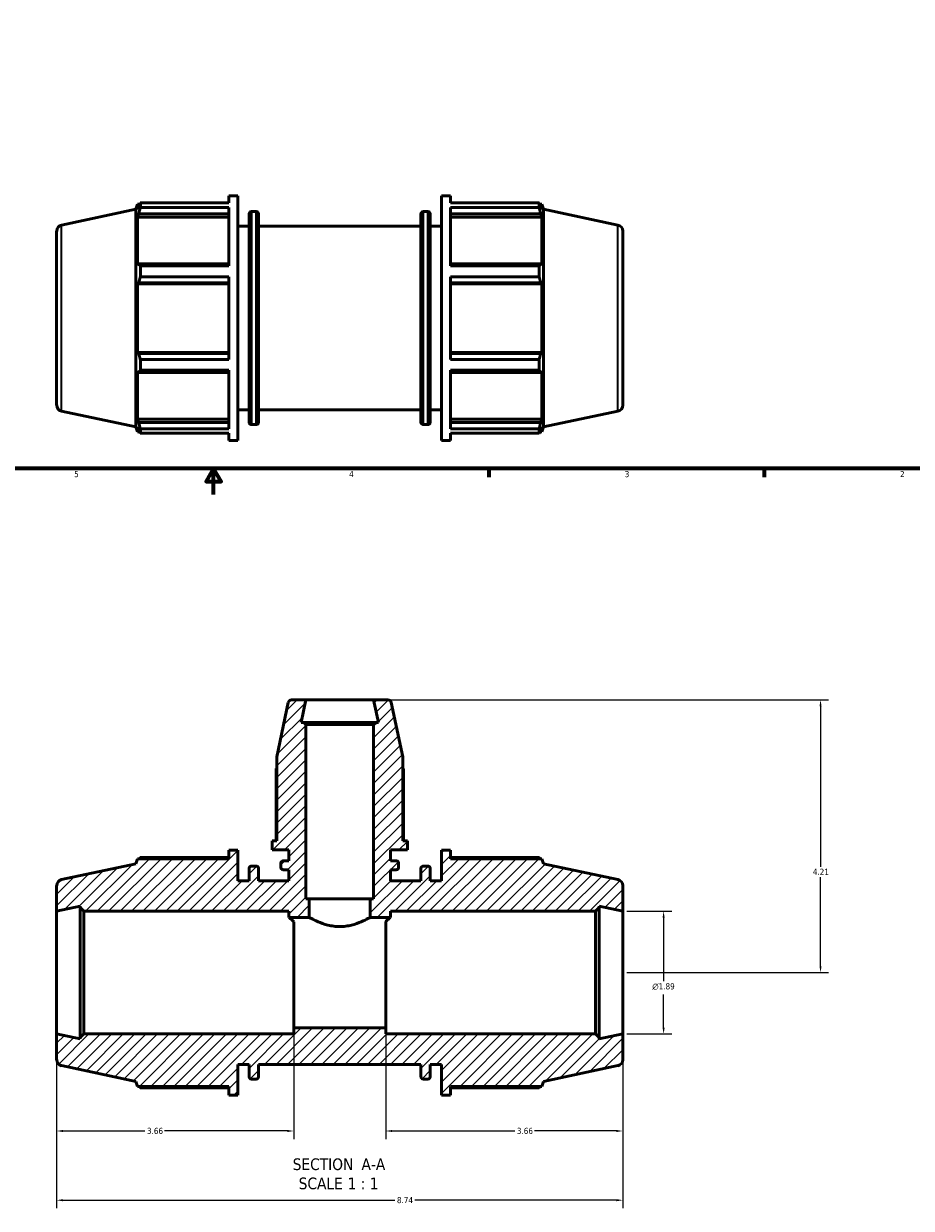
# Model space of a CAD drawing. Header units: inches. Extents: x 0.1 to 45.3, y -10.4 to 31.9.
# Tile 2 of 7: x 14.1 to 27.8, y -10.4 to 7.9. Entities that reach past the tile are written whole.
import ezdxf

# ---------------------------------------------------------------- set-up
doc = ezdxf.new("R2010")
doc.units = ezdxf.units.IN
doc.header["$MEASUREMENT"] = 0
for name, color, linetype, lineweight in [('Border (ANSI)', 7, 'Continuous', 70), ('Dimension (ANSI)', 7, 'Continuous', 25), ('Hatch (ANSI)', 7, 'Continuous', 18), ('Symbol (ANSI)', 7, 'Continuous', 25), ('Visible (ANSI)', 7, 'Continuous', 50), ('Visible Narrow (ANSI)', 7, 'Continuous', 35)]:
    doc.layers.add(name, color=color, linetype=linetype, lineweight=lineweight)
doc.styles.add('Label Text (ANSI)', font='tahoma.ttf')
doc.styles.add('Note Text (ANSI)', font='tahoma.ttf')
doc.dimstyles.new('Default (ANSI)', dxfattribs={"dimtxt": 0.094488, "dimasz": 0.098425, "dimexe": 0.125, "dimexo": 0.0625, "dimgap": 0.031496, "dimtad": 0, "dimtih": 1, "dimtoh": 1, "dimrnd": 1e-08, "dimzin": 4, "dimdsep": 46, "dimtxsty": 'Note Text (ANSI)', "dimcen": 0.09, "dimdle": 0.393701, "dimclrd": 256, "dimclre": 256, "dimclrt": 5, "dimadec": 0, "dimazin": 1, "dimtfac": 1, "dimtofl": 0, "dimtmove": 0, "dimatfit": 3, "dimfxl": 1, "dimtolj": 1, "dimtzin": 4, "dimlwd": -1, "dimlwe": -1, "dimarcsym": 0})

# ---------------------------------------------------------------- blocks, each defined once
blk = doc.blocks.new('Borders Default Border')
at = {"layer": 'Border (ANSI)'}
for p, q in [((21.25, 1), (21.25, 0.866)), ((25.5, 1), (25.5, 0.866))]:
    blk.add_line(p, q, dxfattribs=at)
at = {"layer": 'Border (ANSI)', "flags": 128}
for points in [[(0.5, 1), (0.5, 21), (33.5, 21), (33.5, 1), (0.5, 1)], [(17, 0.6), (17, 1), (16.885, 0.8), (17.115, 0.8), (17, 1)]]:
    blk.add_lwpolyline(points, dxfattribs=at)
at = {"layer": 'Border (ANSI)', "color": 5, "true_color": 0x0000ff, "char_height": 0.0945, "attachment_point": 7, "style": 'Note Text (ANSI)'}
for s, insert in [('5', (14.847, 0.864)), ('4', (19.092, 0.866)), ('3', (23.346, 0.864)), ('2', (27.596, 0.866))]:
    blk.add_mtext(s, dxfattribs=dict(at, insert=insert))
blk = doc.blocks.new('*D7')
at = {"layer": 'Defpoints', "color": 0, "transparency": 16777216}
for p in [(14.577, -7.729), (23.317, -7.729), (23.317, -10.295)]:
    blk.add_point(p, dxfattribs=at)
at = {"layer": 'Dimension (ANSI)', "transparency": 16777216}
for p, q in [((14.577, -7.791), (14.577, -10.42)), ((23.317, -7.791), (23.317, -10.42)), ((14.675, -10.295), (19.798, -10.295)), ((23.218, -10.295), (20.105, -10.295))]:
    blk.add_line(p, q, dxfattribs=at)
for points in [[(14.675, -10.279), (14.675, -10.312), (14.577, -10.295)], [(23.218, -10.279), (23.218, -10.312), (23.317, -10.295)]]:
    blk.add_solid(points, dxfattribs=at)
at = {"layer": 'Dimension (ANSI)', "color": 5, "transparency": 16777216, "insert": (19.83, -10.246), "char_height": 0.0945, "attachment_point": 1, "style": 'Note Text (ANSI)'}
blk.add_mtext('\\A1;8.74', dxfattribs=at)
blk = doc.blocks.new('*D8')
at = {"layer": 'Defpoints', "color": 0, "transparency": 16777216}
for p in [(19.47, -2.572), (23.317, -6.782), (26.369, -6.782)]:
    blk.add_point(p, dxfattribs=at)
at = {"layer": 'Dimension (ANSI)', "transparency": 16777216}
for p, q in [((19.533, -2.572), (26.494, -2.572)), ((26.369, -2.671), (26.369, -5.147)), ((26.369, -6.684), (26.369, -5.307)), ((23.379, -6.782), (26.494, -6.782))]:
    blk.add_line(p, q, dxfattribs=at)
for points in [[(26.353, -2.671), (26.385, -2.671), (26.369, -2.572)], [(26.353, -6.684), (26.385, -6.684), (26.369, -6.782)]]:
    blk.add_solid(points, dxfattribs=at)
at = {"layer": 'Dimension (ANSI)', "color": 5, "transparency": 16777216, "insert": (26.25, -5.179), "char_height": 0.0945, "attachment_point": 1, "style": 'Note Text (ANSI)'}
blk.add_mtext('\\A1;4.21', dxfattribs=at)
blk = doc.blocks.new('*D9')
at = {"layer": 'Defpoints', "color": 0, "transparency": 16777216}
for p in [(23.317, -5.835), (23.317, -7.729), (23.947, -7.729)]:
    blk.add_point(p, dxfattribs=at)
at = {"layer": 'Dimension (ANSI)', "transparency": 16777216}
for p, q in [((23.379, -5.835), (24.072, -5.835)), ((23.947, -5.934), (23.947, -6.916)), ((23.947, -7.631), (23.947, -7.121)), ((23.379, -7.729), (24.072, -7.729))]:
    blk.add_line(p, q, dxfattribs=at)
for points in [[(23.93, -5.934), (23.963, -5.934), (23.947, -5.835)], [(23.93, -7.631), (23.963, -7.631), (23.947, -7.729)]]:
    blk.add_solid(points, dxfattribs=at)
at = {"layer": 'Dimension (ANSI)', "color": 5, "transparency": 16777216, "insert": (23.772, -6.947), "char_height": 0.09449, "attachment_point": 1, "style": 'Note Text (ANSI)'}
blk.add_mtext('\\A1;{\\fAIGDT|b0|i0;\\H0.0945;\\ln}\\fTahoma|b0|i0;\\H0.0945;1.89', dxfattribs=at)
blk = doc.blocks.new('*D11')
at = {"layer": 'Defpoints', "color": 0, "transparency": 16777216}
for p in [(19.657, -7.634), (23.317, -7.729), (23.317, -9.227)]:
    blk.add_point(p, dxfattribs=at)
at = {"layer": 'Dimension (ANSI)', "transparency": 16777216}
for p, q in [((19.657, -7.697), (19.657, -9.352)), ((23.317, -7.791), (23.317, -9.352)), ((19.755, -9.227), (21.649, -9.227)), ((23.218, -9.227), (21.954, -9.227))]:
    blk.add_line(p, q, dxfattribs=at)
for points in [[(19.755, -9.211), (19.755, -9.243), (19.657, -9.227)], [(23.218, -9.211), (23.218, -9.243), (23.317, -9.227)]]:
    blk.add_solid(points, dxfattribs=at)
at = {"layer": 'Dimension (ANSI)', "color": 5, "transparency": 16777216, "insert": (21.681, -9.178), "char_height": 0.0945, "attachment_point": 1, "style": 'Note Text (ANSI)'}
blk.add_mtext('\\A1;3.66', dxfattribs=at)
blk = doc.blocks.new('*D12')
at = {"layer": 'Defpoints', "color": 0, "transparency": 16777216}
for p in [(18.237, -7.634), (14.577, -7.729), (14.577, -9.227)]:
    blk.add_point(p, dxfattribs=at)
at = {"layer": 'Dimension (ANSI)', "transparency": 16777216}
for p, q in [((14.577, -7.791), (14.577, -9.352)), ((18.237, -7.697), (18.237, -9.352)), ((14.675, -9.227), (15.939, -9.227)), ((18.138, -9.227), (16.244, -9.227))]:
    blk.add_line(p, q, dxfattribs=at)
for points in [[(14.675, -9.211), (14.675, -9.243), (14.577, -9.227)], [(18.138, -9.211), (18.138, -9.243), (18.237, -9.227)]]:
    blk.add_solid(points, dxfattribs=at)
at = {"layer": 'Dimension (ANSI)', "color": 5, "transparency": 16777216, "insert": (15.971, -9.178), "char_height": 0.0945, "attachment_point": 1, "style": 'Note Text (ANSI)'}
blk.add_mtext('\\A1;3.66', dxfattribs=at)

msp = doc.modelspace()

# ---------------------------------------------------------------- hatches: boundary and pattern name
at = {"layer": 'Hatch (ANSI)'}
h = msp.add_hatch(dxfattribs=at)
h.set_pattern_fill('ANSI31', color=256, style=0)
edge = h.paths.add_edge_path()
edge.add_ellipse((23.222, -8.126), major_axis=(0.0926, 0.0197), ratio=1, start_angle=270, end_angle=348)
edge.add_line((23.317, -8.126), (23.317, -7.729))
edge.add_line((23.317, -7.729), (22.953, -7.806))
edge.add_line((22.953, -7.806), (22.953, -7.786))
edge.add_line((22.953, -7.786), (22.896, -7.729))
edge.add_line((22.896, -7.729), (19.657, -7.729))
edge.add_line((19.657, -7.729), (19.657, -7.634))
edge.add_line((19.657, -7.634), (18.237, -7.634))
edge.add_line((18.237, -7.634), (18.237, -7.729))
edge.add_line((18.237, -7.729), (14.998, -7.729))
edge.add_line((14.998, -7.729), (14.941, -7.786))
edge.add_line((14.941, -7.786), (14.941, -7.806))
edge.add_line((14.941, -7.806), (14.577, -7.729))
edge.add_line((14.577, -7.729), (14.577, -8.126))
edge.add_ellipse((14.672, -8.126), major_axis=(0, -0.0947), ratio=1, start_angle=270, end_angle=348)
edge.add_line((14.652, -8.218), (15.8, -8.462))
edge.add_line((15.8, -8.462), (15.826, -8.54))
edge.add_line((15.826, -8.54), (17.234, -8.54))
edge.add_line((17.234, -8.54), (17.234, -8.672))
edge.add_line((17.234, -8.672), (17.374, -8.672))
edge.add_line((17.374, -8.672), (17.374, -8.2))
edge.add_line((17.374, -8.2), (17.548, -8.2))
edge.add_line((17.548, -8.2), (17.548, -8.389))
edge.add_ellipse((17.586, -8.389), major_axis=(0, -0.0379), ratio=1, start_angle=270, end_angle=360)
edge.add_line((17.586, -8.426), (17.656, -8.426))
edge.add_ellipse((17.656, -8.389), major_axis=(0.0379, 0), ratio=1, start_angle=270, end_angle=360)
edge.add_line((17.694, -8.389), (17.694, -8.2))
edge.add_line((17.694, -8.2), (20.2, -8.2))
edge.add_line((20.2, -8.2), (20.2, -8.389))
edge.add_ellipse((20.237, -8.389), major_axis=(0, -0.0379), ratio=1, start_angle=270, end_angle=360)
edge.add_line((20.237, -8.426), (20.307, -8.426))
edge.add_ellipse((20.307, -8.389), major_axis=(0.0379, 0), ratio=1, start_angle=270, end_angle=360)
edge.add_line((20.345, -8.389), (20.345, -8.2))
edge.add_line((20.345, -8.2), (20.52, -8.2))
edge.add_line((20.52, -8.2), (20.52, -8.672))
edge.add_line((20.52, -8.672), (20.659, -8.672))
edge.add_line((20.659, -8.672), (20.659, -8.54))
edge.add_line((20.659, -8.54), (22.068, -8.54))
edge.add_line((22.068, -8.54), (22.093, -8.462))
edge.add_line((22.093, -8.462), (23.242, -8.218))
edge = h.paths.add_edge_path()
edge.add_line((19.502, -2.923), (19.47, -2.954))
edge.add_line((19.47, -2.954), (19.47, -5.642))
edge.add_line((19.47, -5.642), (19.418, -5.642))
edge.add_line((19.418, -5.642), (19.418, -5.93))
edge.add_line((19.418, -5.93), (19.731, -5.93))
edge.add_line((19.731, -5.93), (19.731, -5.835))
edge.add_line((19.731, -5.835), (22.896, -5.835))
edge.add_line((22.896, -5.835), (22.953, -5.778))
edge.add_line((22.953, -5.778), (22.953, -5.758))
edge.add_line((22.953, -5.758), (23.317, -5.835))
edge.add_line((23.317, -5.835), (23.317, -5.439))
edge.add_ellipse((23.222, -5.439), major_axis=(0, 0.0947), ratio=1, start_angle=270, end_angle=348)
edge.add_line((23.242, -5.346), (22.093, -5.102))
edge.add_line((22.093, -5.102), (22.068, -5.024))
edge.add_line((22.068, -5.024), (20.659, -5.024))
edge.add_line((20.659, -5.024), (20.659, -4.892))
edge.add_line((20.659, -4.892), (20.52, -4.892))
edge.add_line((20.52, -4.892), (20.52, -5.365))
edge.add_line((20.52, -5.365), (20.345, -5.365))
edge.add_line((20.345, -5.365), (20.345, -5.176))
edge.add_ellipse((20.307, -5.176), major_axis=(0, 0.0379), ratio=1, start_angle=270, end_angle=360)
edge.add_line((20.307, -5.138), (20.237, -5.138))
edge.add_ellipse((20.237, -5.176), major_axis=(-0.0379, 0), ratio=1, start_angle=270, end_angle=360)
edge.add_line((20.2, -5.176), (20.2, -5.365))
edge.add_line((20.2, -5.365), (19.731, -5.365))
edge.add_line((19.731, -5.365), (19.731, -5.196))
edge.add_line((19.731, -5.196), (19.818, -5.196))
edge.add_ellipse((19.818, -5.158), major_axis=(0.0379, 0), ratio=1, start_angle=270, end_angle=360)
edge.add_line((19.856, -5.158), (19.856, -5.094))
edge.add_ellipse((19.818, -5.094), major_axis=(0, 0.0379), ratio=1, start_angle=270, end_angle=360)
edge.add_line((19.818, -5.056), (19.731, -5.056))
edge.add_line((19.731, -5.056), (19.731, -4.888))
edge.add_line((19.731, -4.888), (19.992, -4.888))
edge.add_line((19.992, -4.888), (19.992, -4.748))
edge.add_line((19.992, -4.748), (19.919, -4.748))
edge.add_line((19.919, -4.748), (19.919, -3.449))
edge.add_line((19.919, -3.449), (19.741, -2.614))
edge.add_ellipse((19.69, -2.624), major_axis=(-0.0109, 0.0512), ratio=1, start_angle=270, end_angle=348)
edge.add_line((19.69, -2.572), (19.47, -2.572))
edge.add_line((19.47, -2.572), (19.545, -2.923))
edge.add_line((19.545, -2.923), (19.502, -2.923))
edge = h.paths.add_edge_path()
edge.add_line((18.423, -2.954), (18.392, -2.923))
edge.add_line((18.392, -2.923), (18.349, -2.923))
edge.add_line((18.349, -2.923), (18.423, -2.572))
edge.add_line((18.423, -2.572), (18.204, -2.572))
edge.add_ellipse((18.204, -2.624), major_axis=(-0.0524, 0), ratio=1, start_angle=270, end_angle=348)
edge.add_line((18.153, -2.614), (17.975, -3.449))
edge.add_line((17.975, -3.449), (17.975, -4.748))
edge.add_line((17.975, -4.748), (17.902, -4.748))
edge.add_line((17.902, -4.748), (17.902, -4.888))
edge.add_line((17.902, -4.888), (18.163, -4.888))
edge.add_line((18.163, -4.888), (18.163, -5.056))
edge.add_line((18.163, -5.056), (18.076, -5.056))
edge.add_ellipse((18.076, -5.094), major_axis=(-0.0379, 0), ratio=1, start_angle=270, end_angle=360)
edge.add_line((18.038, -5.094), (18.038, -5.158))
edge.add_ellipse((18.076, -5.158), major_axis=(0, -0.0379), ratio=1, start_angle=270, end_angle=360)
edge.add_line((18.076, -5.196), (18.163, -5.196))
edge.add_line((18.163, -5.196), (18.163, -5.365))
edge.add_line((18.163, -5.365), (17.694, -5.365))
edge.add_line((17.694, -5.365), (17.694, -5.176))
edge.add_ellipse((17.656, -5.176), major_axis=(0, 0.0379), ratio=1, start_angle=270, end_angle=360)
edge.add_line((17.656, -5.138), (17.586, -5.138))
edge.add_ellipse((17.586, -5.176), major_axis=(-0.0379, 0), ratio=1, start_angle=270, end_angle=360)
edge.add_line((17.548, -5.176), (17.548, -5.365))
edge.add_line((17.548, -5.365), (17.374, -5.365))
edge.add_line((17.374, -5.365), (17.374, -4.892))
edge.add_line((17.374, -4.892), (17.234, -4.892))
edge.add_line((17.234, -4.892), (17.234, -5.024))
edge.add_line((17.234, -5.024), (15.826, -5.024))
edge.add_line((15.826, -5.024), (15.8, -5.102))
edge.add_line((15.8, -5.102), (14.652, -5.346))
edge.add_ellipse((14.672, -5.439), major_axis=(-0.0926, -0.0197), ratio=1, start_angle=270, end_angle=348)
edge.add_line((14.577, -5.439), (14.577, -5.835))
edge.add_line((14.577, -5.835), (14.941, -5.758))
edge.add_line((14.941, -5.758), (14.941, -5.778))
edge.add_line((14.941, -5.778), (14.998, -5.835))
edge.add_line((14.998, -5.835), (18.163, -5.835))
edge.add_line((18.163, -5.835), (18.163, -5.93))
edge.add_line((18.163, -5.93), (18.476, -5.93))
edge.add_line((18.476, -5.93), (18.476, -5.642))
edge.add_line((18.476, -5.642), (18.423, -5.642))
edge.add_line((18.423, -5.642), (18.423, -2.954))

# ---------------------------------------------------------------- linework, layer by layer
at = {"layer": 'Visible (ANSI)'}
for p, q in [((17.234, 5.099), (17.234, 5.21)), ((17.234, 5.21), (17.374, 5.21)), ((17.374, 1.43), (17.374, 5.21)), ((20.52, 1.43), (20.52, 5.21)), ((20.52, 5.21), (20.659, 5.21)), ((20.659, 5.099), (20.659, 5.21)), ((14.652, 4.757), (15.8, 5.001)), ((15.8, 5.001), (15.826, 5.078)), ((15.8, 1.64), (15.8, 5.001)), ((15.826, 5.078), (15.826, 4.997)), ((15.826, 5.078), (15.858, 5.078)), ((15.844, 5.051), (15.826, 4.997)), ((15.869, 5.099), (17.234, 5.099)), ((15.869, 5.03), (15.869, 5.099)), ((17.234, 5.03), (15.869, 5.03)), ((17.234, 4.125), (17.234, 5.03)), ((17.586, 4.965), (17.656, 4.965)), ((20.237, 4.965), (20.307, 4.965)), ((20.659, 5.099), (22.025, 5.099)), ((20.659, 4.125), (20.659, 5.03)), ((22.025, 5.03), (20.659, 5.03)), ((22.025, 5.03), (22.025, 5.099)), ((22.036, 5.078), (22.068, 5.078)), ((22.068, 4.997), (22.05, 5.051)), ((22.068, 4.997), (22.068, 5.078)), ((22.093, 5.001), (22.068, 5.078)), ((22.093, 1.64), (22.093, 5.001)), ((23.242, 4.757), (22.093, 5.001)), ((15.826, 4.879), (15.844, 4.93)), ((17.234, 4.879), (15.826, 4.879)), ((15.826, 4.879), (15.826, 4.132)), ((15.844, 4.93), (17.234, 4.93)), ((17.548, 1.714), (17.548, 4.927)), ((17.694, 4.927), (17.694, 1.714)), ((20.2, 1.714), (20.2, 4.927)), ((20.345, 4.927), (20.345, 1.714)), ((20.659, 4.93), (22.05, 4.93)), ((20.659, 4.879), (22.068, 4.879)), ((22.05, 4.93), (22.068, 4.879)), ((22.068, 4.132), (22.068, 4.879)), ((14.577, 4.664), (14.577, 1.977)), ((17.374, 4.738), (17.548, 4.738)), ((17.694, 4.738), (20.2, 4.738)), ((20.345, 4.738), (20.52, 4.738)), ((23.317, 4.664), (23.317, 1.977)), ((15.844, 4.158), (15.826, 4.132)), ((17.234, 4.158), (15.844, 4.158)), ((15.869, 4.125), (17.234, 4.125)), ((15.869, 3.96), (15.869, 4.125)), ((22.05, 4.158), (20.659, 4.158)), ((20.659, 4.125), (22.025, 4.125)), ((22.025, 3.96), (22.025, 4.125)), ((22.068, 4.132), (22.05, 4.158)), ((15.826, 3.849), (15.844, 3.866)), ((17.234, 3.849), (15.826, 3.849)), ((15.826, 3.849), (15.826, 2.792)), ((15.844, 3.866), (17.234, 3.866)), ((17.234, 3.96), (15.869, 3.96)), ((17.234, 2.68), (17.234, 3.96)), ((20.659, 2.68), (20.659, 3.96)), ((22.025, 3.96), (20.659, 3.96)), ((20.659, 3.866), (22.05, 3.866)), ((20.659, 3.849), (22.068, 3.849)), ((22.05, 3.866), (22.068, 3.849)), ((22.068, 2.792), (22.068, 3.849)), ((17.234, 2.792), (15.826, 2.792)), ((15.844, 2.775), (15.826, 2.792)), ((17.234, 2.775), (15.844, 2.775)), ((20.659, 2.792), (22.068, 2.792)), ((22.05, 2.775), (20.659, 2.775)), ((22.068, 2.792), (22.05, 2.775)), ((15.869, 2.68), (17.234, 2.68)), ((15.869, 2.515), (15.869, 2.68)), ((20.659, 2.68), (22.025, 2.68)), ((22.025, 2.515), (22.025, 2.68)), ((15.826, 2.509), (15.844, 2.483)), ((15.826, 2.509), (15.826, 1.761)), ((15.844, 2.483), (17.234, 2.483)), ((17.234, 2.515), (15.869, 2.515)), ((17.234, 1.61), (17.234, 2.515)), ((20.659, 1.61), (20.659, 2.515)), ((22.025, 2.515), (20.659, 2.515)), ((20.659, 2.483), (22.05, 2.483)), ((22.05, 2.483), (22.068, 2.509)), ((22.068, 1.761), (22.068, 2.509)), ((14.652, 1.884), (15.8, 1.64)), ((17.374, 1.903), (17.548, 1.903)), ((17.694, 1.903), (20.2, 1.903)), ((20.345, 1.903), (20.52, 1.903)), ((23.242, 1.884), (22.093, 1.64)), ((17.234, 1.761), (15.826, 1.761)), ((15.844, 1.711), (15.826, 1.761)), ((17.234, 1.711), (15.844, 1.711)), ((17.586, 1.676), (17.656, 1.676)), ((20.237, 1.676), (20.307, 1.676)), ((20.659, 1.761), (22.068, 1.761)), ((22.05, 1.711), (20.659, 1.711)), ((22.068, 1.761), (22.05, 1.711)), ((15.8, 1.64), (15.826, 1.563)), ((15.826, 1.644), (15.844, 1.59)), ((15.826, 1.644), (15.826, 1.563)), ((15.826, 1.563), (15.858, 1.563)), ((15.869, 1.61), (17.234, 1.61)), ((15.869, 1.542), (15.869, 1.61)), ((17.234, 1.542), (15.869, 1.542)), ((17.234, 1.43), (17.234, 1.542)), ((20.659, 1.61), (22.025, 1.61)), ((20.659, 1.43), (20.659, 1.542)), ((22.025, 1.542), (20.659, 1.542)), ((22.025, 1.542), (22.025, 1.61)), ((22.036, 1.563), (22.068, 1.563)), ((22.05, 1.59), (22.068, 1.644)), ((22.068, 1.563), (22.068, 1.644)), ((22.093, 1.64), (22.068, 1.563)), ((17.234, 1.43), (17.374, 1.43)), ((20.52, 1.43), (20.659, 1.43)), ((18.153, -2.614), (17.975, -3.449)), ((18.423, -2.572), (18.204, -2.572)), ((18.349, -2.923), (18.423, -2.572)), ((19.47, -2.572), (18.423, -2.572)), ((19.69, -2.572), (19.47, -2.572)), ((19.47, -2.572), (19.545, -2.923)), ((19.919, -3.449), (19.741, -2.614)), ((18.392, -2.923), (18.349, -2.923)), ((18.423, -2.954), (18.392, -2.923)), ((19.502, -2.923), (18.392, -2.923)), ((19.502, -2.923), (19.47, -2.954)), ((19.545, -2.923), (19.502, -2.923)), ((18.423, -5.642), (18.423, -2.954)), ((18.423, -2.954), (19.47, -2.954)), ((19.47, -2.954), (19.47, -5.642)), ((17.975, -3.449), (17.975, -4.748)), ((19.919, -4.748), (19.919, -3.449)), ((17.964, -3.636), (17.964, -4.748)), ((19.93, -4.748), (19.93, -3.636)), ((17.975, -4.748), (17.902, -4.748)), ((17.902, -4.748), (17.902, -4.888)), ((19.992, -4.748), (19.919, -4.748)), ((19.992, -4.888), (19.992, -4.748)), ((17.374, -4.892), (17.234, -4.892)), ((17.234, -4.892), (17.234, -5.024)), ((17.374, -5.365), (17.374, -4.892)), ((17.902, -4.888), (18.163, -4.888)), ((18.163, -4.888), (18.163, -5.056)), ((19.731, -5.056), (19.731, -4.888)), ((19.731, -4.888), (19.992, -4.888)), ((20.659, -4.892), (20.52, -4.892)), ((20.52, -4.892), (20.52, -5.365)), ((20.659, -5.024), (20.659, -4.892)), ((15.8, -5.102), (14.652, -5.346)), ((15.826, -5.024), (15.8, -5.102)), ((17.234, -5.024), (15.826, -5.024)), ((17.234, -5.004), (15.869, -5.004)), ((18.038, -5.094), (18.038, -5.158)), ((18.163, -5.056), (18.076, -5.056)), ((19.818, -5.056), (19.731, -5.056)), ((19.856, -5.158), (19.856, -5.094)), ((22.025, -5.004), (20.659, -5.004)), ((22.068, -5.024), (20.659, -5.024)), ((22.093, -5.102), (22.068, -5.024)), ((23.242, -5.346), (22.093, -5.102)), ((17.548, -5.176), (17.548, -5.365)), ((17.656, -5.138), (17.586, -5.138)), ((17.694, -5.365), (17.694, -5.176)), ((18.076, -5.196), (18.163, -5.196)), ((18.163, -5.196), (18.163, -5.365)), ((19.731, -5.365), (19.731, -5.196)), ((19.731, -5.196), (19.818, -5.196)), ((20.2, -5.176), (20.2, -5.365)), ((20.307, -5.138), (20.237, -5.138)), ((20.345, -5.365), (20.345, -5.176)), ((14.577, -5.439), (14.577, -5.835)), ((17.548, -5.365), (17.374, -5.365)), ((18.163, -5.365), (17.694, -5.365)), ((20.2, -5.365), (19.731, -5.365)), ((20.52, -5.365), (20.345, -5.365)), ((23.317, -5.835), (23.317, -5.439)), ((18.476, -5.642), (18.423, -5.642)), ((18.476, -5.93), (18.476, -5.642)), ((19.418, -5.642), (18.476, -5.642)), ((19.47, -5.642), (19.418, -5.642)), ((19.418, -5.642), (19.418, -5.93)), ((14.577, -5.835), (14.941, -5.758)), ((14.577, -7.729), (14.577, -5.835)), ((14.941, -5.758), (14.941, -5.778)), ((14.941, -5.778), (14.998, -5.835)), ((14.941, -5.778), (14.941, -7.786)), ((14.998, -5.835), (18.163, -5.835)), ((14.998, -7.729), (14.998, -5.835)), ((18.163, -5.835), (18.163, -5.93)), ((19.731, -5.93), (19.731, -5.835)), ((19.731, -5.835), (22.896, -5.835)), ((22.896, -5.835), (22.953, -5.778)), ((22.896, -5.835), (22.896, -7.729)), ((22.953, -5.778), (22.953, -5.758)), ((22.953, -5.758), (23.317, -5.835)), ((22.953, -7.786), (22.953, -5.778)), ((23.317, -7.729), (23.317, -5.835)), ((18.163, -5.93), (18.476, -5.93)), ((18.237, -7.634), (18.237, -5.997)), ((19.418, -5.93), (19.731, -5.93)), ((19.657, -7.634), (19.657, -5.997)), ((19.657, -7.634), (18.237, -7.634)), ((18.237, -7.634), (18.237, -7.729)), ((19.657, -7.729), (19.657, -7.634)), ((14.941, -7.806), (14.577, -7.729)), ((14.577, -7.729), (14.577, -8.126)), ((14.998, -7.729), (14.941, -7.786)), ((14.941, -7.786), (14.941, -7.806)), ((18.237, -7.729), (14.998, -7.729)), ((22.896, -7.729), (19.657, -7.729)), ((22.953, -7.786), (22.896, -7.729)), ((23.317, -7.729), (22.953, -7.806)), ((22.953, -7.806), (22.953, -7.786)), ((23.317, -8.126), (23.317, -7.729)), ((14.652, -8.218), (15.8, -8.462)), ((17.374, -8.672), (17.374, -8.2)), ((17.374, -8.2), (17.548, -8.2)), ((17.548, -8.2), (17.548, -8.389)), ((17.694, -8.389), (17.694, -8.2)), ((17.694, -8.2), (20.2, -8.2)), ((20.2, -8.2), (20.2, -8.389)), ((20.345, -8.389), (20.345, -8.2)), ((20.345, -8.2), (20.52, -8.2)), ((20.52, -8.2), (20.52, -8.672)), ((22.093, -8.462), (23.242, -8.218)), ((15.8, -8.462), (15.826, -8.54)), ((15.826, -8.54), (17.234, -8.54)), ((15.869, -8.56), (17.234, -8.56)), ((17.234, -8.54), (17.234, -8.672)), ((17.586, -8.426), (17.656, -8.426)), ((20.237, -8.426), (20.307, -8.426)), ((20.659, -8.672), (20.659, -8.54)), ((20.659, -8.54), (22.068, -8.54)), ((20.659, -8.56), (22.025, -8.56)), ((22.068, -8.54), (22.093, -8.462)), ((17.234, -8.672), (17.374, -8.672)), ((20.52, -8.672), (20.659, -8.672))]:
    msp.add_line(p, q, dxfattribs=at)
for centre, radius, start, end in [((17.586, 4.927), 0.0379, 90, 180), ((17.656, 4.927), 0.0379, 0, 90), ((20.237, 4.927), 0.0379, 90, 180), ((20.307, 4.927), 0.0379, 0, 90), ((14.672, 4.664), 0.0947, 102, 180), ((23.222, 4.664), 0.0947, 0, 78), ((14.672, 1.977), 0.0947, 180, 258), ((23.222, 1.977), 0.0947, 282, 0), ((17.586, 1.714), 0.0379, 180, 270), ((17.656, 1.714), 0.0379, 270, 0), ((20.237, 1.714), 0.0379, 180, 270), ((20.307, 1.714), 0.0379, 270, 0), ((18.204, -2.624), 0.0524, 90, 168), ((19.69, -2.624), 0.0524, 12, 90), ((18.076, -5.094), 0.0379, 90, 180), ((19.818, -5.094), 0.0379, 0, 90), ((17.586, -5.176), 0.0379, 90, 180), ((17.656, -5.176), 0.0379, 0, 90), ((18.076, -5.158), 0.0379, 180, 270), ((19.818, -5.158), 0.0379, 270, 0), ((20.237, -5.176), 0.0379, 90, 180), ((20.307, -5.176), 0.0379, 0, 90), ((14.672, -5.439), 0.0947, 102, 180), ((23.222, -5.439), 0.0947, 0, 78), ((14.672, -8.126), 0.0947, 180, 258), ((23.222, -8.126), 0.0947, 282, 0), ((17.586, -8.389), 0.0379, 180, 270), ((17.656, -8.389), 0.0379, 270, 0), ((20.237, -8.389), 0.0379, 180, 270), ((20.307, -8.389), 0.0379, 270, 0)]:
    msp.add_arc(centre, radius, start, end, dxfattribs=at)
for points, weights in [([(15.844, 5.051), (15.856, 5.074), (15.869, 5.099)], [1.00163967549, 1.00122824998, 1]), ([(15.869, 5.03), (15.856, 4.979), (15.844, 4.93)], [1, 1.00122824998, 1.00163967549]), ([(22.025, 5.099), (22.038, 5.074), (22.05, 5.051)], [1, 1.00122824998, 1.00163967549]), ([(22.05, 4.93), (22.038, 4.979), (22.025, 5.03)], [1.00163967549, 1.00122824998, 1]), ([(15.844, 4.158), (15.856, 4.142), (15.869, 4.125)], [1.00163967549, 1.00122824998, 1]), ([(22.025, 4.125), (22.038, 4.142), (22.05, 4.158)], [1, 1.00122824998, 1.00163967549]), ([(15.869, 3.96), (15.856, 3.912), (15.844, 3.866)], [1, 1.00122824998, 1.00163967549]), ([(22.05, 3.866), (22.038, 3.912), (22.025, 3.96)], [1.00163967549, 1.00122824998, 1]), ([(15.844, 2.775), (15.856, 2.728), (15.869, 2.68)], [1.00163967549, 1.00122824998, 1]), ([(22.025, 2.68), (22.038, 2.728), (22.05, 2.775)], [1, 1.00122824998, 1.00163967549]), ([(15.869, 2.515), (15.856, 2.499), (15.844, 2.483)], [1, 1.00122824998, 1.00163967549]), ([(22.05, 2.483), (22.038, 2.499), (22.025, 2.515)], [1.00163967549, 1.00122824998, 1]), ([(15.844, 1.711), (15.856, 1.662), (15.869, 1.61)], [1.00163967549, 1.00122824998, 1]), ([(22.025, 1.61), (22.038, 1.662), (22.05, 1.711)], [1, 1.00122824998, 1.00163967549]), ([(15.869, 1.542), (15.856, 1.566), (15.844, 1.59)], [1, 1.00122824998, 1.00163967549]), ([(22.05, 1.59), (22.038, 1.566), (22.025, 1.542)], [1.00163967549, 1.00122824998, 1]), ([(17.975, -3.63), (17.969, -3.633), (17.964, -3.636)], [1.00014846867, 1.00014832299, 1]), ([(19.93, -3.636), (19.924, -3.633), (19.919, -3.63)], [1, 1.00014832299, 1.00014846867]), ([(15.869, -5.004), (15.863, -5.014), (15.858, -5.024)], [1, 1.00052288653, 1.00089773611]), ([(22.036, -5.024), (22.031, -5.014), (22.025, -5.004)], [1.00089773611, 1.00052288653, 1]), ([(15.858, -8.54), (15.863, -8.55), (15.869, -8.56)], [1.00089773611, 1.00052288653, 1]), ([(22.025, -8.56), (22.031, -8.55), (22.036, -8.54)], [1, 1.00052288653, 1.00089773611])]:
    msp.add_rational_spline(points, weights, degree=2, dxfattribs=at)
for points, knots in [([(18.237, -5.997), (18.234, -5.994), (18.23, -5.991), (18.207, -5.97), (18.19, -5.955), (18.169, -5.935), (18.163, -5.93), (18.163, -5.93)], [9.2955183, 9.2955183, 9.2955183, 9.2955183, 9.3559506, 9.3559506, 9.7602548, 9.7602548, 10.1645589, 10.1645589, 10.1645589, 10.1645589]), ([(18.476, -5.93), (18.476, -5.93), (18.479, -5.932), (18.491, -5.938), (18.5, -5.943), (18.537, -5.962), (18.573, -5.98), (18.655, -6.015), (18.707, -6.035), (18.794, -6.056), (18.824, -6.062), (18.885, -6.07), (18.916, -6.072), (18.977, -6.072), (19.008, -6.07), (19.07, -6.062), (19.1, -6.056), (19.187, -6.035), (19.239, -6.015), (19.321, -5.98), (19.357, -5.962), (19.394, -5.943), (19.403, -5.938), (19.415, -5.932), (19.418, -5.93), (19.418, -5.93)], [1.850322, 1.850322, 1.850322, 1.850322, 2.081108, 2.081108, 2.311893, 2.311893, 2.773464, 2.773464, 3.237055, 3.237055, 3.46885, 3.46885, 3.700645, 3.700645, 3.93244, 3.93244, 4.164235, 4.164235, 4.627825, 4.627825, 5.089396, 5.089396, 5.320181, 5.320181, 5.550967, 5.550967, 5.550967, 5.550967]), ([(19.731, -5.93), (19.731, -5.93), (19.725, -5.935), (19.703, -5.955), (19.687, -5.97), (19.663, -5.991), (19.66, -5.994), (19.657, -5.997)], [3.3881863, 3.3881863, 3.3881863, 3.3881863, 3.7924905, 3.7924905, 4.1967946, 4.1967946, 4.2572269, 4.2572269, 4.2572269, 4.2572269])]:
    msp.add_open_spline(points, degree=3, knots=knots, dxfattribs=at)
at = {"layer": 'Visible Narrow (ANSI)'}
for p, q in [((17.586, 4.944), (17.586, 1.696)), ((17.656, 1.696), (17.656, 4.944)), ((20.237, 4.944), (20.237, 1.696)), ((20.307, 1.696), (20.307, 4.944)), ((14.652, 1.902), (14.652, 4.739)), ((23.242, 1.902), (23.242, 4.739))]:
    msp.add_line(p, q, dxfattribs=at)

# ---------------------------------------------------------------- block references
msp.add_blockref('Borders Default Border', (0, 0))

# ---------------------------------------------------------------- texts
at = {"layer": 'Symbol (ANSI)', "char_height": 0.18, "attachment_point": 7, "style": 'Label Text (ANSI)'}
for s, insert in [('SECTION', (18.221, -9.833)), (' A-A', (19.215, -9.829)), ('SCALE', (18.313, -10.129)), (' 1 : 1', (19.001, -10.126))]:
    msp.add_mtext(s, dxfattribs=dict(at, insert=insert))

# ---------------------------------------------------------------- dimensions: what is measured, and where the dimension line sits
at = {"layer": 'Dimension (ANSI)'}
for base, p1, p2, angle, override, picture, middle in [((26.369, -6.782), (19.47, -2.572), (23.317, -6.782), 270, {"dimgap": 0.031496, "dimdec": 2, "dimtol": 0, "dimlim": 0, "dimtp": 0, "dimtm": 0, "dimtdec": 2, "dimatfit": 1}, '*D8', (26.369, -5.227)), ((14.577, -9.227), (18.237, -7.634), (14.577, -7.729), 180, {"dimgap": 0.031496, "dimtih": 0, "dimtoh": 0, "dimdec": 2, "dimtol": 0, "dimlim": 0, "dimtp": 0, "dimtm": 0, "dimtdec": 2, "dimatfit": 1}, '*D12', (16.092, -9.227)), ((23.317, -9.227), (19.657, -7.634), (23.317, -7.729), 180, {"dimgap": 0.031496, "dimtih": 0, "dimtoh": 0, "dimdec": 2, "dimtol": 0, "dimlim": 0, "dimtp": 0, "dimtm": 0, "dimtdec": 2, "dimatfit": 1}, '*D11', (21.802, -9.227)), ((23.317, -10.295), (14.577, -7.729), (23.317, -7.729), 180, {"dimgap": 0.031496, "dimtih": 0, "dimtoh": 0, "dimdec": 2, "dimtol": 0, "dimlim": 0, "dimtp": 0, "dimtm": 0, "dimtdec": 2, "dimatfit": 1}, '*D7', (19.952, -10.295))]:
    dim = msp.add_linear_dim(base=base, p1=p1, p2=p2, angle=angle, dimstyle='Default (ANSI)', override=override, dxfattribs=at)
    dim.commit()
    dim.dimension.update_dxf_attribs({"geometry": picture, "text_midpoint": middle, "dimtype": 160})
dim = msp.add_linear_dim(base=(23.947, -7.729), p1=(23.317, -5.835), p2=(23.317, -7.729), angle=90, text='{\\fAIGDT|b0|i0;\\H0.0945;\\ln}\\fTahoma|b0|i0;\\H0.0945;<>', dimstyle='Default (ANSI)', override={"dimgap": 0.031496, "dimdec": 2, "dimtol": 0, "dimlim": 0, "dimtp": 0, "dimtm": 0, "dimtdec": 2, "dimatfit": 1}, dxfattribs=at)
dim.commit()
dim.dimension.update_dxf_attribs({"geometry": '*D9', "text_midpoint": (23.947, -7.018), "dimtype": 160})

doc.saveas('drawing.dxf')
